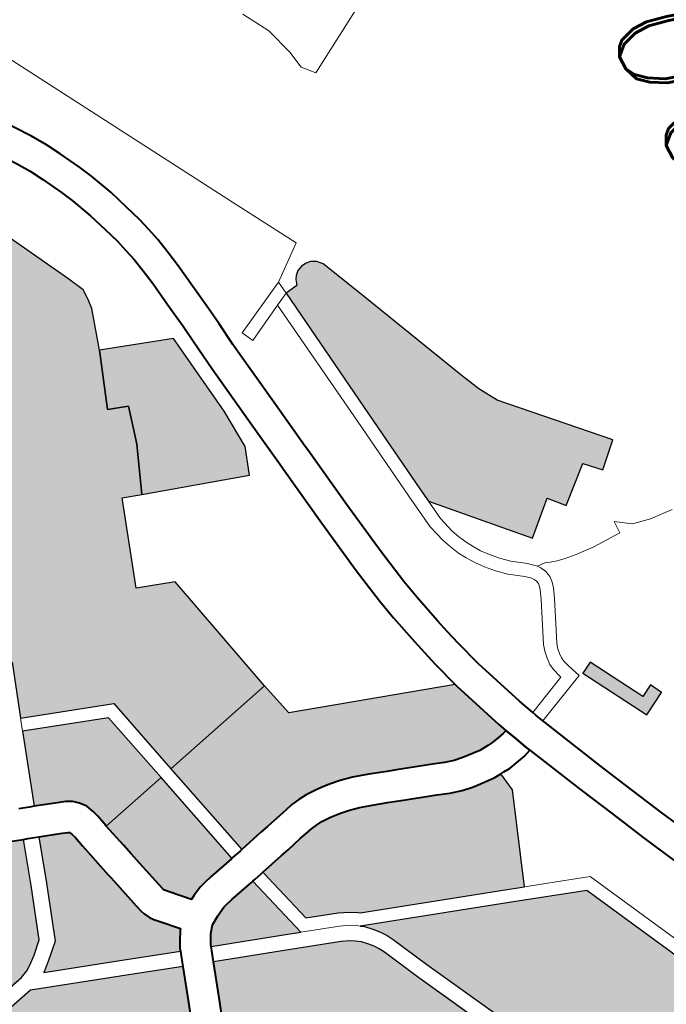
# Model space of a CAD drawing. Header units: metres. Extents: x 148691 to 149199, y 486355 to 486958.
# Tile 65 of 93: x 149142.16 to 149149.46, y 486522.94 to 486534.07. Entities that reach past the tile are written whole.
import ezdxf

# ---------------------------------------------------------------- set-up
doc = ezdxf.new("R2010")
doc.units = ezdxf.units.M
doc.header["$MEASUREMENT"] = 0
for name, color, linetype, lineweight in [('WVB-alg-onderhoek', 7, 'Continuous', 30), ('WVB-pen-brm-dik 018', 6, 'Continuous', 13), ('WVB-pen-dik 035', 1, 'Continuous', 40), ('WVB-raster-20%', 254, 'Continuous', 30), ('WVB-raster-60%', 253, 'Continuous', 30), ('WVB-tekst-dik 035', 1, 'Continuous', 40)]:
    doc.layers.add(name, color=color, linetype=linetype, lineweight=lineweight)
doc.styles.add('1 200   cursief   0.18', font='ITALICS.shx', dxfattribs={"height": 0.36})

# ---------------------------------------------------------------- blocks, each defined once
blk = doc.blocks.new('INZET')
at = {"layer": 'WVB-raster-20%'}
for points in [[(-0.106348, -0.050137), (-0.106384, -0.04984), (-0.106516, -0.0498), (-0.106592, -0.049749), (-0.106678, -0.049663), (-0.106723, -0.049542), (-0.106733, -0.04942), (-0.106723, -0.049314), (-0.106657, -0.049193), (-0.106541, -0.049086), (-0.105578, -0.048667), (-0.102875, -0.047509), (-0.102406, -0.047297), (-0.101984, -0.047052), (-0.099972, -0.045157), (-0.099473, -0.045676), (-0.099809, -0.046005), (-0.099151, -0.046778), (-0.099496, -0.047082), (-0.09885, -0.047797), (-0.100684, -0.049487), (-0.10103, -0.049531), (-0.103066, -0.049764)], [(-0.095619, -0.048216), (-0.095765, -0.047954), (-0.094525, -0.047263), (-0.094674, -0.046992), (-0.09441, -0.046848), (-0.094119, -0.04738)], [(-0.100655, -0.059926), (-0.101862, -0.059507), (-0.104398, -0.058649), (-0.107002, -0.057775), (-0.107231, -0.057703), (-0.107408, -0.05768), (-0.107568, -0.057663), (-0.107719, -0.057669), (-0.107863, -0.05768), (-0.108028, -0.057716), (-0.108208, -0.057774), (-0.110109, -0.058703), (-0.112111, -0.059689), (-0.113215, -0.057781), (-0.112224, -0.057252), (-0.112722, -0.056289), (-0.108913, -0.05433), (-0.108556, -0.054157), (-0.108307, -0.054157), (-0.108091, -0.054179), (-0.107178, -0.05447), (-0.105907, -0.054932), (-0.105752, -0.05448), (-0.105245, -0.054619), (-0.1049, -0.054713), (-0.103848, -0.055146), (-0.103983, -0.055575), (-0.102032, -0.056247), (-0.101746, -0.055401), (-0.098725, -0.05471), (-0.098055, -0.057456), (-0.099961, -0.057913)], [(-0.098749, -0.060586), (-0.100371, -0.060024), (-0.099731, -0.058166), (-0.097984, -0.057747), (-0.097593, -0.059351), (-0.097609, -0.059355), (-0.097878, -0.059416), (-0.098026, -0.059461), (-0.098196, -0.059534), (-0.098336, -0.059648), (-0.098435, -0.059761), (-0.098514, -0.059903), (-0.098593, -0.060131)], [(-0.095873, -0.066523), (-0.095956, -0.066182), (-0.096019, -0.06591), (-0.096046, -0.065799), (-0.096106, -0.065557), (-0.096151, -0.065367), (-0.096218, -0.065094), (-0.096256, -0.064951), (-0.096373, -0.064479), (-0.096401, -0.064364), (-0.096446, -0.064247), (-0.096538, -0.064086), (-0.096646, -0.063958), (-0.096799, -0.063856), (-0.096914, -0.063804), (-0.09711, -0.063739), (-0.097346, -0.063663), (-0.097614, -0.063571), (-0.09771, -0.063538), (-0.097962, -0.063453), (-0.098358, -0.063317), (-0.098429, -0.063292), (-0.098441, -0.063285), (-0.098474, -0.063259), (-0.098497, -0.063233), (-0.098516, -0.063198), (-0.098529, -0.063164), (-0.098565, -0.06301), (-0.098586, -0.062903), (-0.098623, -0.062709), (-0.098634, -0.06261), (-0.098639, -0.062494), (-0.098637, -0.062467), (-0.098624, -0.062388), (-0.098598, -0.062308), (-0.098539, -0.06213), (-0.098501, -0.062018), (-0.09832, -0.061499), (-0.0982, -0.061146), (-0.097199, -0.061479), (-0.096026, -0.061891), (-0.095777, -0.062156), (-0.095616, -0.062345), (-0.09554, -0.062465), (-0.095463, -0.062646), (-0.095068, -0.064302), (-0.09467, -0.066228)]]:
    blk.add_hatch(color=256, dxfattribs=at).paths.add_polyline_path(points)
at = {"layer": 'WVB-raster-20%', "extrusion": (0, 0, -1)}
for points in [[(0.092915, -0.055332), (0.09286, -0.055254), (0.092726, -0.055115), (0.092582, -0.054988), (0.092443, -0.054898), (0.092303, -0.054816), (0.091449, -0.054408), (0.089614, -0.053491), (0.086913, -0.052174), (0.085553, -0.051508), (0.085897, -0.051351), (0.087173, -0.048827), (0.087646, -0.048681), (0.091237, -0.050429), (0.091816, -0.05211)], [(0.090308, -0.060963), (0.087131, -0.060204), (0.08692, -0.059668), (0.087054, -0.059441), (0.087209, -0.059119), (0.087234, -0.05877), (0.087105, -0.058486), (0.087093, -0.058216), (0.086964, -0.057816), (0.087157, -0.057442), (0.088588, -0.056913), (0.088446, -0.056332), (0.086989, -0.055533), (0.08552, -0.0557), (0.0853, -0.055416), (0.084086, -0.054452), (0.085373, -0.051809), (0.086759, -0.052489), (0.089459, -0.053805), (0.091295, -0.054722), (0.092139, -0.055126), (0.092259, -0.055196), (0.09237, -0.055268), (0.092484, -0.055368), (0.092589, -0.055477), (0.092669, -0.055591), (0.092736, -0.055705), (0.09281, -0.055873), (0.093234, -0.057111), (0.093751, -0.05864), (0.092972, -0.058905), (0.092729, -0.058989), (0.092326, -0.059128), (0.092097, -0.059211), (0.09193, -0.059286), (0.0917, -0.059407), (0.091522, -0.059513), (0.091375, -0.05962), (0.091256, -0.059717), (0.091053, -0.059899), (0.090925, -0.060036), (0.090766, -0.060214), (0.090664, -0.060356), (0.090477, -0.060622), (0.090349, -0.060861)], [(0.09433, -0.066144), (0.094152, -0.066101), (0.093064, -0.065832), (0.093202, -0.065268), (0.092741, -0.064511), (0.091934, -0.064312), (0.091922, -0.06431), (0.092163, -0.063363), (0.092359, -0.062497), (0.092005, -0.061368), (0.091, -0.061128), (0.091074, -0.060991), (0.091236, -0.06076), (0.091314, -0.060651), (0.09144, -0.060509), (0.091543, -0.0604), (0.091711, -0.060249), (0.091801, -0.060176), (0.091908, -0.060098), (0.092043, -0.060017), (0.092237, -0.059915), (0.09236, -0.05986), (0.092559, -0.059788), (0.092958, -0.059651), (0.093199, -0.059567), (0.093976, -0.059303), (0.094445, -0.06066), (0.095114, -0.062599), (0.094726, -0.064226), (0.094631, -0.064687), (0.093733, -0.064466), (0.093601, -0.064995), (0.093931, -0.065496), (0.094439, -0.065617)]]:
    blk.add_hatch(color=256, dxfattribs=at).paths.add_polyline_path(points)
at = {"layer": 'WVB-raster-60%', "extrusion": (0, 0, -1)}
for points in [[(0.098055, -0.057456), (0.095695, -0.05689), (0.09584, -0.056326), (0.095882, -0.056134), (0.095977, -0.055775), (0.096018, -0.0556), (0.096064, -0.055415), (0.096091, -0.055226), (0.09611, -0.055027), (0.096107, -0.05476), (0.096094, -0.054628), (0.096074, -0.054447), (0.096036, -0.054199), (0.095974, -0.053916), (0.095858, -0.053556), (0.09576, -0.053265), (0.095728, -0.05317), (0.095658, -0.052961), (0.095392, -0.05218), (0.095295, -0.051922), (0.095238, -0.051711), (0.0952, -0.051507), (0.095188, -0.051369), (0.095175, -0.051226), (0.095167, -0.051091), (0.095178, -0.050882), (0.095187, -0.050771), (0.095215, -0.050634), (0.095257, -0.050447), (0.095288, -0.050357), (0.095479, -0.050436), (0.096689, -0.05087), (0.096743, -0.050886), (0.097932, -0.054512), (0.098725, -0.05471)], [(0.095019, -0.05671), (0.093655, -0.056336), (0.093416, -0.055636), (0.093316, -0.055409), (0.093216, -0.055238), (0.093185, -0.055194), (0.0921, -0.052013), (0.09197, -0.051635), (0.094033, -0.050851), (0.094475, -0.050917), (0.094466, -0.051092), (0.094477, -0.05128), (0.094491, -0.051433), (0.094506, -0.051601), (0.094554, -0.051866), (0.094628, -0.052137), (0.094733, -0.052416), (0.094995, -0.053186), (0.095065, -0.053393), (0.095097, -0.053487), (0.095193, -0.053775), (0.095298, -0.054098), (0.095347, -0.054327), (0.09538, -0.054538), (0.095397, -0.054701), (0.095407, -0.054798), (0.095409, -0.054998), (0.095396, -0.055143), (0.095376, -0.055281), (0.095337, -0.055437), (0.095298, -0.055607), (0.095201, -0.055969), (0.095159, -0.056164)], [(0.094083, -0.058529), (0.093565, -0.056998), (0.093423, -0.056583), (0.094948, -0.057001), (0.09494, -0.057035), (0.0948, -0.057617), (0.094752, -0.057794), (0.094731, -0.057861), (0.094665, -0.057998), (0.094624, -0.058071), (0.094495, -0.058272), (0.094344, -0.058393), (0.094196, -0.058477), (0.094107, -0.058521)], [(0.097593, -0.059351), (0.097019, -0.059209), (0.096771, -0.059147), (0.096674, -0.059122), (0.096397, -0.059053), (0.095858, -0.058915), (0.095739, -0.058884), (0.095731, -0.058882), (0.095696, -0.058863), (0.095678, -0.058849), (0.095612, -0.058789), (0.095227, -0.058425), (0.095285, -0.058323), (0.095384, -0.058119), (0.095424, -0.05799), (0.095478, -0.057791), (0.09562, -0.057198), (0.095624, -0.057181), (0.097984, -0.057747)], [(0.095327, -0.062144), (0.094776, -0.060546), (0.094308, -0.059192), (0.094369, -0.059173), (0.094525, -0.059096), (0.094738, -0.058975), (0.094766, -0.058952), (0.095136, -0.059303), (0.095226, -0.059384), (0.095313, -0.059453), (0.095443, -0.059521), (0.095528, -0.059553), (0.095686, -0.059593), (0.096224, -0.059731), (0.096504, -0.059801), (0.096601, -0.059826), (0.09685, -0.059888), (0.097447, -0.060036), (0.0977, -0.060094), (0.097786, -0.060119), (0.09783, -0.060139), (0.097849, -0.060154), (0.097859, -0.060165), (0.097873, -0.06019), (0.097932, -0.060359), (0.098088, -0.060814), (0.097086, -0.061148), (0.095829, -0.061589), (0.095516, -0.061923)]]:
    blk.add_hatch(color=256, dxfattribs=at).paths.add_polyline_path(points)
at = {"layer": 'WVB-raster-60%'}
blk.add_hatch(color=256, dxfattribs=at).paths.add_polyline_path([(-0.103848, -0.055146), (-0.1049, -0.054713), (-0.105245, -0.054619), (-0.105752, -0.05448), (-0.105907, -0.054932), (-0.107178, -0.05447), (-0.106628, -0.052864), (-0.10464, -0.052617), (-0.103716, -0.052576), (-0.103091, -0.05279)])
at = {"layer": 'WVB-pen-brm-dik 018'}
for p, q in [((-0.097953, -0.044702), (-0.097997, -0.045237)), ((-0.097997, -0.045237), (-0.097953, -0.044702)), ((-0.101984, -0.047052), (-0.099972, -0.045157)), ((-0.099972, -0.045157), (-0.099473, -0.045676)), ((-0.110435, -0.047221), (-0.111596, -0.045197)), ((-0.111596, -0.045197), (-0.110435, -0.047221)), ((-0.097997, -0.045237), (-0.098085, -0.045651)), ((-0.098085, -0.045651), (-0.097997, -0.045237)), ((-0.099473, -0.045676), (-0.099809, -0.046005)), ((-0.098085, -0.045651), (-0.098326, -0.045994)), ((-0.098326, -0.045994), (-0.098085, -0.045651)), ((-0.099809, -0.046005), (-0.099151, -0.046778)), ((-0.098326, -0.045994), (-0.098038, -0.045999)), ((-0.098038, -0.045999), (-0.098326, -0.045994)), ((-0.098038, -0.045999), (-0.098032, -0.046668)), ((-0.098032, -0.046668), (-0.098038, -0.045999)), ((-0.098032, -0.046668), (-0.098066, -0.047097)), ((-0.098066, -0.047097), (-0.098032, -0.046668)), ((-0.099151, -0.046778), (-0.099496, -0.047082)), ((-0.09441, -0.046848), (-0.094674, -0.046992)), ((-0.094119, -0.04738), (-0.09441, -0.046848)), ((-0.102406, -0.047297), (-0.101984, -0.047052)), ((-0.099496, -0.047082), (-0.09885, -0.047797)), ((-0.098066, -0.047097), (-0.0981, -0.047362)), ((-0.0981, -0.047362), (-0.098066, -0.047097)), ((-0.094674, -0.046992), (-0.094525, -0.047263)), ((-0.110703, -0.04745), (-0.110435, -0.047221)), ((-0.110435, -0.047221), (-0.110703, -0.04745)), ((-0.102875, -0.047509), (-0.102406, -0.047297)), ((-0.0981, -0.047362), (-0.098139, -0.047543)), ((-0.098139, -0.047543), (-0.0981, -0.047362)), ((-0.094525, -0.047263), (-0.095765, -0.047954)), ((-0.095619, -0.048216), (-0.094119, -0.04738)), ((-0.111771, -0.047717), (-0.111122, -0.047526)), ((-0.111122, -0.047526), (-0.111771, -0.047717)), ((-0.111122, -0.047526), (-0.110703, -0.04745)), ((-0.110703, -0.04745), (-0.111122, -0.047526)), ((-0.105578, -0.048667), (-0.102875, -0.047509)), ((-0.098139, -0.047543), (-0.09819, -0.047701)), ((-0.09819, -0.047701), (-0.098139, -0.047543)), ((-0.112382, -0.048061), (-0.111771, -0.047717)), ((-0.111771, -0.047717), (-0.112382, -0.048061)), ((-0.09885, -0.047797), (-0.100684, -0.049487)), ((-0.098229, -0.047814), (-0.098238, -0.047997)), ((-0.098238, -0.047997), (-0.098229, -0.047814)), ((-0.09819, -0.047701), (-0.098229, -0.047814)), ((-0.098229, -0.047814), (-0.09819, -0.047701)), ((-0.091999, -0.04811), (-0.091208, -0.047731)), ((-0.098264, -0.048018), (-0.098396, -0.048165)), ((-0.098396, -0.048165), (-0.098264, -0.048018)), ((-0.098238, -0.047997), (-0.098264, -0.048018)), ((-0.098264, -0.048018), (-0.098238, -0.047997)), ((-0.098172, -0.047944), (-0.098238, -0.047997)), ((-0.098238, -0.047997), (-0.098172, -0.047944)), ((-0.098043, -0.047882), (-0.098172, -0.047944)), ((-0.098172, -0.047944), (-0.098043, -0.047882)), ((-0.0979, -0.047857), (-0.098043, -0.047882)), ((-0.098043, -0.047882), (-0.0979, -0.047857)), ((-0.09779, -0.047864), (-0.0979, -0.047857)), ((-0.0979, -0.047857), (-0.09779, -0.047864)), ((-0.097643, -0.047902), (-0.09779, -0.047864)), ((-0.09779, -0.047864), (-0.097643, -0.047902)), ((-0.097415, -0.047994), (-0.097643, -0.047902)), ((-0.097643, -0.047902), (-0.097415, -0.047994)), ((-0.0965, -0.048418), (-0.097415, -0.047994)), ((-0.097415, -0.047994), (-0.0965, -0.048418)), ((-0.095765, -0.047954), (-0.095619, -0.048216)), ((-0.098396, -0.048165), (-0.098625, -0.048476)), ((-0.098625, -0.048476), (-0.098396, -0.048165)), ((-0.098057, -0.048236), (-0.098163, -0.048355)), ((-0.098163, -0.048355), (-0.098057, -0.048236)), ((-0.098011, -0.0482), (-0.098057, -0.048236)), ((-0.098057, -0.048236), (-0.098011, -0.0482)), ((-0.097951, -0.048171), (-0.098011, -0.0482)), ((-0.098011, -0.0482), (-0.097951, -0.048171)), ((-0.097883, -0.048159), (-0.097951, -0.048171)), ((-0.097951, -0.048171), (-0.097883, -0.048159)), ((-0.097837, -0.048162), (-0.097883, -0.048159)), ((-0.097883, -0.048159), (-0.097837, -0.048162)), ((-0.097737, -0.048188), (-0.097837, -0.048162)), ((-0.097837, -0.048162), (-0.097737, -0.048188)), ((-0.097534, -0.04827), (-0.097737, -0.048188)), ((-0.097737, -0.048188), (-0.097534, -0.04827)), ((-0.096611, -0.048698), (-0.097534, -0.04827)), ((-0.097534, -0.04827), (-0.096611, -0.048698)), ((-0.09279, -0.048475), (-0.092148, -0.048179)), ((-0.092148, -0.048179), (-0.091999, -0.04811)), ((-0.098625, -0.048476), (-0.098803, -0.048668)), ((-0.098803, -0.048668), (-0.098625, -0.048476)), ((-0.098163, -0.048355), (-0.098393, -0.048668)), ((-0.098393, -0.048668), (-0.098163, -0.048355)), ((-0.096397, -0.048453), (-0.0965, -0.048418)), ((-0.0965, -0.048418), (-0.096397, -0.048453)), ((-0.096264, -0.048473), (-0.096397, -0.048453)), ((-0.096397, -0.048453), (-0.096264, -0.048473)), ((-0.096151, -0.048481), (-0.096264, -0.048473)), ((-0.096264, -0.048473), (-0.096151, -0.048481)), ((-0.096063, -0.04847), (-0.096151, -0.048481)), ((-0.096151, -0.048481), (-0.096063, -0.04847)), ((-0.095919, -0.048429), (-0.096063, -0.04847)), ((-0.096063, -0.04847), (-0.095919, -0.048429)), ((-0.095613, -0.048319), (-0.095919, -0.048429)), ((-0.095919, -0.048429), (-0.095613, -0.048319)), ((-0.095089, -0.049518), (-0.095613, -0.048319)), ((-0.095613, -0.048319), (-0.095089, -0.049518)), ((-0.093601, -0.048849), (-0.09279, -0.048475)), ((-0.090913, -0.048366), (-0.091701, -0.048744)), ((-0.09148, -0.050214), (-0.087873, -0.048458)), ((-0.087873, -0.048458), (-0.09148, -0.050214)), ((-0.106541, -0.049086), (-0.105578, -0.048667)), ((-0.098803, -0.048668), (-0.098979, -0.048834)), ((-0.098979, -0.048834), (-0.098803, -0.048668)), ((-0.098393, -0.048668), (-0.09859, -0.048879)), ((-0.09859, -0.048879), (-0.098393, -0.048668)), ((-0.096467, -0.048746), (-0.096611, -0.048698)), ((-0.096611, -0.048698), (-0.096467, -0.048746)), ((-0.095827, -0.048715), (-0.096003, -0.048765)), ((-0.096003, -0.048765), (-0.095827, -0.048715)), ((-0.095775, -0.048696), (-0.095827, -0.048715)), ((-0.095827, -0.048715), (-0.095775, -0.048696)), ((-0.095366, -0.049632), (-0.095775, -0.048696)), ((-0.095775, -0.048696), (-0.095366, -0.049632)), ((-0.091237, -0.050429), (-0.087646, -0.048681)), ((-0.098979, -0.048834), (-0.099147, -0.048968)), ((-0.099147, -0.048968), (-0.098979, -0.048834)), ((-0.09859, -0.048879), (-0.098782, -0.049061)), ((-0.098782, -0.049061), (-0.09859, -0.048879)), ((-0.096297, -0.048771), (-0.096467, -0.048746)), ((-0.096467, -0.048746), (-0.096297, -0.048771)), ((-0.096144, -0.048782), (-0.096297, -0.048771)), ((-0.096297, -0.048771), (-0.096144, -0.048782)), ((-0.096003, -0.048765), (-0.096144, -0.048782)), ((-0.096144, -0.048782), (-0.096003, -0.048765)), ((-0.095022, -0.04949), (-0.093601, -0.048849)), ((-0.091855, -0.048815), (-0.092496, -0.04911)), ((-0.091701, -0.048744), (-0.091855, -0.048815)), ((-0.106657, -0.049193), (-0.106541, -0.049086)), ((-0.099467, -0.049166), (-0.099668, -0.049258)), ((-0.099668, -0.049258), (-0.099467, -0.049166)), ((-0.099312, -0.049076), (-0.099467, -0.049166)), ((-0.099467, -0.049166), (-0.099312, -0.049076)), ((-0.099147, -0.048968), (-0.099312, -0.049076)), ((-0.099312, -0.049076), (-0.099147, -0.048968)), ((-0.098782, -0.049061), (-0.098971, -0.049211)), ((-0.098971, -0.049211), (-0.098782, -0.049061)), ((-0.092496, -0.04911), (-0.09331, -0.049486)), ((-0.106733, -0.04942), (-0.106723, -0.049314)), ((-0.106723, -0.049314), (-0.106657, -0.049193)), ((-0.09984, -0.049326), (-0.100216, -0.049427)), ((-0.100216, -0.049427), (-0.09984, -0.049326)), ((-0.099668, -0.049258), (-0.09984, -0.049326)), ((-0.09984, -0.049326), (-0.099668, -0.049258)), ((-0.099154, -0.049332), (-0.09933, -0.049433)), ((-0.09933, -0.049433), (-0.099154, -0.049332)), ((-0.098971, -0.049211), (-0.099154, -0.049332)), ((-0.099154, -0.049332), (-0.098971, -0.049211)), ((-0.10725, -0.049408), (-0.108622, -0.050184)), ((-0.108622, -0.050184), (-0.10725, -0.049408)), ((-0.106645, -0.050175), (-0.10725, -0.049408)), ((-0.10725, -0.049408), (-0.106645, -0.050175)), ((-0.106723, -0.049542), (-0.106733, -0.04942)), ((-0.106678, -0.049663), (-0.106723, -0.049542)), ((-0.10103, -0.049531), (-0.103066, -0.049764)), ((-0.100684, -0.049487), (-0.10103, -0.049531)), ((-0.100216, -0.049427), (-0.100684, -0.049487)), ((-0.100684, -0.049487), (-0.100216, -0.049427)), ((-0.099745, -0.049611), (-0.100158, -0.049722)), ((-0.100158, -0.049722), (-0.099745, -0.049611)), ((-0.09955, -0.049533), (-0.099745, -0.049611)), ((-0.099745, -0.049611), (-0.09955, -0.049533)), ((-0.09933, -0.049433), (-0.09955, -0.049533)), ((-0.09955, -0.049533), (-0.09933, -0.049433)), ((-0.095366, -0.049632), (-0.095278, -0.049596)), ((-0.095278, -0.049596), (-0.095089, -0.049518)), ((-0.095089, -0.049518), (-0.095022, -0.04949)), ((-0.09331, -0.049486), (-0.09464, -0.050086)), ((-0.106592, -0.049749), (-0.106678, -0.049663)), ((-0.106516, -0.0498), (-0.106592, -0.049749)), ((-0.106384, -0.04984), (-0.106516, -0.0498)), ((-0.103066, -0.049764), (-0.106348, -0.050137)), ((-0.100994, -0.049829), (-0.103032, -0.050062)), ((-0.103032, -0.050062), (-0.100994, -0.049829)), ((-0.100158, -0.049722), (-0.100994, -0.049829)), ((-0.100994, -0.049829), (-0.100158, -0.049722)), ((-0.096908, -0.050205), (-0.095731, -0.049782)), ((-0.095731, -0.049782), (-0.095366, -0.049632)), ((-0.106348, -0.050137), (-0.106384, -0.04984)), ((-0.108622, -0.050184), (-0.115369, -0.053998)), ((-0.115369, -0.053998), (-0.108622, -0.050184)), ((-0.106348, -0.050137), (-0.106645, -0.050175)), ((-0.106645, -0.050175), (-0.106348, -0.050137)), ((-0.10602, -0.051436), (-0.106645, -0.050175)), ((-0.106645, -0.050175), (-0.10602, -0.051436)), ((-0.106196, -0.050435), (-0.106348, -0.050137)), ((-0.106348, -0.050137), (-0.106196, -0.050435)), ((-0.103032, -0.050062), (-0.106196, -0.050435)), ((-0.106196, -0.050435), (-0.103032, -0.050062)), ((-0.097538, -0.050394), (-0.096908, -0.050205)), ((-0.09464, -0.050086), (-0.094582, -0.050256)), ((-0.094582, -0.050256), (-0.09453, -0.050488)), ((-0.09197, -0.051635), (-0.09148, -0.050214)), ((-0.09148, -0.050214), (-0.09197, -0.051635)), ((-0.106196, -0.050435), (-0.105752, -0.051303)), ((-0.105752, -0.051303), (-0.106196, -0.050435)), ((-0.0982, -0.05057), (-0.097888, -0.050487)), ((-0.097888, -0.050487), (-0.097538, -0.050394)), ((-0.09453, -0.050488), (-0.094492, -0.050674)), ((-0.091816, -0.05211), (-0.091237, -0.050429)), ((-0.09888, -0.050731), (-0.0982, -0.05057)), ((-0.094492, -0.050674), (-0.09448, -0.050836)), ((-0.100173, -0.05097), (-0.099343, -0.050829)), ((-0.099343, -0.050829), (-0.09888, -0.050731)), ((-0.097932, -0.054512), (-0.096743, -0.050886)), ((-0.096743, -0.050886), (-0.097347, -0.051068)), ((-0.09448, -0.050836), (-0.094475, -0.050917)), ((-0.094475, -0.050917), (-0.094033, -0.050851)), ((-0.094033, -0.050851), (-0.09197, -0.051635)), ((-0.102962, -0.051356), (-0.101472, -0.051156)), ((-0.101472, -0.051156), (-0.100173, -0.05097)), ((-0.097708, -0.051163), (-0.098029, -0.051249)), ((-0.097347, -0.051068), (-0.097708, -0.051163)), ((-0.105752, -0.051303), (-0.10602, -0.051436)), ((-0.10602, -0.051436), (-0.105752, -0.051303)), ((-0.104233, -0.051522), (-0.103078, -0.051372)), ((-0.103078, -0.051372), (-0.102962, -0.051356)), ((-0.098029, -0.051249), (-0.098727, -0.051414)), ((-0.105699, -0.051721), (-0.104233, -0.051522)), ((-0.099212, -0.051516), (-0.100064, -0.051662)), ((-0.098727, -0.051414), (-0.099212, -0.051516)), ((-0.106859, -0.05185), (-0.106437, -0.051799)), ((-0.106437, -0.051799), (-0.105882, -0.051741)), ((-0.105882, -0.051741), (-0.105699, -0.051721)), ((-0.100064, -0.051662), (-0.101376, -0.05185)), ((-0.09197, -0.051635), (-0.0921, -0.052013)), ((-0.108423, -0.052068), (-0.108032, -0.052004)), ((-0.108032, -0.052004), (-0.107462, -0.051931)), ((-0.107462, -0.051931), (-0.106859, -0.05185)), ((-0.102869, -0.05205), (-0.102987, -0.052066)), ((-0.101376, -0.05185), (-0.102869, -0.05205)), ((-0.0921, -0.052013), (-0.093185, -0.055194)), ((-0.109367, -0.052291), (-0.109065, -0.052208)), ((-0.109065, -0.052208), (-0.108769, -0.052136)), ((-0.108769, -0.052136), (-0.108423, -0.052068)), ((-0.104141, -0.052216), (-0.105615, -0.052416)), ((-0.102987, -0.052066), (-0.104141, -0.052216)), ((-0.092915, -0.055332), (-0.091816, -0.05211)), ((-0.110203, -0.052575), (-0.109751, -0.052421)), ((-0.109751, -0.052421), (-0.109367, -0.052291)), ((-0.106359, -0.052495), (-0.10677, -0.052544)), ((-0.105615, -0.052416), (-0.106359, -0.052495)), ((-0.110739, -0.052793), (-0.110203, -0.052575)), ((-0.107931, -0.052696), (-0.108299, -0.052757)), ((-0.107371, -0.052625), (-0.107931, -0.052696)), ((-0.10677, -0.052544), (-0.107371, -0.052625)), ((-0.106628, -0.052864), (-0.10464, -0.052617)), ((-0.10464, -0.052617), (-0.103716, -0.052576)), ((-0.103716, -0.052576), (-0.103091, -0.05279)), ((-0.111511, -0.053181), (-0.111041, -0.052939)), ((-0.111041, -0.052939), (-0.110739, -0.052793)), ((-0.10889, -0.052886), (-0.109162, -0.05296)), ((-0.108618, -0.05282), (-0.10889, -0.052886)), ((-0.108299, -0.052757), (-0.108618, -0.05282)), ((-0.107178, -0.05447), (-0.106628, -0.052864)), ((-0.103091, -0.05279), (-0.103848, -0.055146)), ((-0.109526, -0.053084), (-0.109958, -0.053231)), ((-0.109162, -0.05296), (-0.109526, -0.053084)), ((-0.11217, -0.053571), (-0.111836, -0.053363)), ((-0.111836, -0.053363), (-0.111511, -0.053181)), ((-0.109958, -0.053231), (-0.110454, -0.053433)), ((-0.112518, -0.053818), (-0.11217, -0.053571)), ((-0.110728, -0.053566), (-0.11118, -0.053798)), ((-0.110454, -0.053433), (-0.110728, -0.053566)), ((-0.089614, -0.053491), (-0.091449, -0.054408)), ((-0.11118, -0.053798), (-0.11148, -0.053966)), ((-0.091295, -0.054722), (-0.089459, -0.053805)), ((-0.11148, -0.053966), (-0.111782, -0.054154)), ((-0.108913, -0.05433), (-0.108556, -0.054157)), ((-0.108556, -0.054157), (-0.108307, -0.054157)), ((-0.108307, -0.054157), (-0.108091, -0.054179)), ((-0.108091, -0.054179), (-0.107178, -0.05447)), ((-0.112722, -0.056289), (-0.108913, -0.05433)), ((-0.091449, -0.054408), (-0.092303, -0.054816)), ((-0.101746, -0.055401), (-0.098725, -0.05471)), ((-0.098725, -0.05471), (-0.097932, -0.054512)), ((-0.092139, -0.055126), (-0.091295, -0.054722)), ((-0.092443, -0.054898), (-0.092582, -0.054988)), ((-0.092303, -0.054816), (-0.092443, -0.054898)), ((-0.103848, -0.055146), (-0.103983, -0.055575)), ((-0.092726, -0.055115), (-0.09286, -0.055254)), ((-0.092582, -0.054988), (-0.092726, -0.055115)), ((-0.092259, -0.055196), (-0.092139, -0.055126)), ((-0.093216, -0.055238), (-0.093316, -0.055409)), ((-0.093185, -0.055194), (-0.093216, -0.055238)), ((-0.092964, -0.055401), (-0.092915, -0.055332)), ((-0.092915, -0.055332), (-0.092964, -0.055401)), ((-0.09286, -0.055254), (-0.092915, -0.055332)), ((-0.092589, -0.055477), (-0.092484, -0.055368)), ((-0.092484, -0.055368), (-0.09237, -0.055268)), ((-0.09237, -0.055268), (-0.092259, -0.055196)), ((-0.103983, -0.055575), (-0.102032, -0.056247)), ((-0.102032, -0.056247), (-0.101746, -0.055401)), ((-0.093316, -0.055409), (-0.093416, -0.055636)), ((-0.093136, -0.055746), (-0.093048, -0.055546)), ((-0.093048, -0.055546), (-0.093136, -0.055746)), ((-0.093048, -0.055546), (-0.092964, -0.055401)), ((-0.092964, -0.055401), (-0.093048, -0.055546)), ((-0.092736, -0.055705), (-0.092669, -0.055591)), ((-0.092669, -0.055591), (-0.092589, -0.055477)), ((-0.093416, -0.055636), (-0.093655, -0.056336)), ((-0.093423, -0.056583), (-0.093136, -0.055746)), ((-0.093136, -0.055746), (-0.093423, -0.056583)), ((-0.09281, -0.055873), (-0.092736, -0.055705)), ((-0.093234, -0.057111), (-0.09281, -0.055873)), ((-0.093655, -0.056336), (-0.095019, -0.05671)), ((-0.095019, -0.05671), (-0.095003, -0.056771)), ((-0.094948, -0.057001), (-0.093423, -0.056583)), ((-0.093423, -0.056583), (-0.093565, -0.056998)), ((-0.095695, -0.05689), (-0.098055, -0.057456)), ((-0.095682, -0.05694), (-0.095695, -0.05689)), ((-0.095644, -0.057101), (-0.095682, -0.05694)), ((-0.095003, -0.056771), (-0.094963, -0.056938)), ((-0.094963, -0.056938), (-0.094948, -0.057001)), ((-0.095624, -0.057181), (-0.095644, -0.057101)), ((-0.093565, -0.056998), (-0.094083, -0.058529)), ((-0.093751, -0.05864), (-0.093234, -0.057111)), ((-0.097984, -0.057747), (-0.095624, -0.057181)), ((-0.098055, -0.057456), (-0.099961, -0.057913)), ((-0.099731, -0.058166), (-0.097984, -0.057747)), ((-0.099961, -0.057913), (-0.100655, -0.059926)), ((-0.100371, -0.060024), (-0.099731, -0.058166)), ((-0.094083, -0.058529), (-0.093992, -0.058557)), ((-0.093992, -0.058557), (-0.093841, -0.058609)), ((-0.093841, -0.058609), (-0.093751, -0.05864)), ((-0.094308, -0.059192), (-0.094776, -0.060546)), ((-0.094445, -0.06066), (-0.093976, -0.059303)), ((-0.094211, -0.059222), (-0.094308, -0.059192)), ((-0.094068, -0.059272), (-0.094211, -0.059222)), ((-0.093976, -0.059303), (-0.094068, -0.059272)), ((-0.100655, -0.059926), (-0.101862, -0.059507)), ((-0.100655, -0.059926), (-0.100371, -0.060024)), ((-0.100371, -0.060024), (-0.100655, -0.059926)), ((-0.098749, -0.060586), (-0.100371, -0.060024)), ((-0.098831, -0.060827), (-0.098783, -0.060685)), ((-0.098783, -0.060685), (-0.098749, -0.060586)), ((-0.094776, -0.060546), (-0.095327, -0.062144)), ((-0.095114, -0.062599), (-0.094445, -0.06066)), ((-0.098862, -0.060918), (-0.098831, -0.060827)), ((-0.098121, -0.060911), (-0.098169, -0.061052)), ((-0.098088, -0.060814), (-0.098121, -0.060911)), ((-0.097086, -0.061148), (-0.098088, -0.060814)), ((-0.098169, -0.061052), (-0.0982, -0.061146)), ((-0.0982, -0.061146), (-0.097199, -0.061479)), ((-0.095829, -0.061589), (-0.097086, -0.061148)), ((-0.097199, -0.061479), (-0.096026, -0.061891)), ((-0.095516, -0.061923), (-0.095829, -0.061589)), ((-0.096026, -0.061891), (-0.095777, -0.062156)), ((-0.095327, -0.062144), (-0.095516, -0.061923)), ((-0.095777, -0.062156), (-0.095616, -0.062345)), ((-0.095616, -0.062345), (-0.09554, -0.062465)), ((-0.09554, -0.062465), (-0.095463, -0.062646)), ((-0.095463, -0.062646), (-0.095068, -0.064302)), ((-0.094726, -0.064226), (-0.095114, -0.062599))]:
    blk.add_line(p, q, dxfattribs=at)
at = {"layer": 'WVB-pen-dik 035', "flags": 128}
for points in [[(-0.090378, -0.047357), (-0.091208, -0.047731), (-0.091999, -0.04811), (-0.092148, -0.048179)], [(-0.091855, -0.048815), (-0.091701, -0.048744), (-0.090913, -0.048366), (-0.090079, -0.04799)], [(-0.092148, -0.048179), (-0.09279, -0.048475), (-0.093601, -0.048849), (-0.095022, -0.04949), (-0.095089, -0.049518)], [(-0.09464, -0.050086), (-0.09331, -0.049486), (-0.092496, -0.04911), (-0.091855, -0.048815)], [(-0.095089, -0.049518), (-0.095278, -0.049596), (-0.095366, -0.049632)], [(-0.095366, -0.049632), (-0.095731, -0.049782), (-0.096908, -0.050205), (-0.097538, -0.050394), (-0.097888, -0.050487), (-0.0982, -0.05057), (-0.09888, -0.050731), (-0.099343, -0.050829), (-0.100173, -0.05097), (-0.101472, -0.051156), (-0.102962, -0.051356)], [(-0.09464, -0.050086), (-0.094745, -0.050133), (-0.095011, -0.050243), (-0.095288, -0.050357)], [(-0.095288, -0.050357), (-0.095011, -0.050243), (-0.094745, -0.050133), (-0.09464, -0.050086)], [(-0.094475, -0.050917), (-0.09448, -0.050836), (-0.094492, -0.050674), (-0.09453, -0.050488), (-0.094582, -0.050256), (-0.09464, -0.050086)], [(-0.096743, -0.050886), (-0.096689, -0.05087), (-0.095479, -0.050436), (-0.095288, -0.050357)], [(-0.095288, -0.050357), (-0.095257, -0.050447), (-0.095215, -0.050634), (-0.095187, -0.050771), (-0.095178, -0.050882), (-0.095167, -0.051091), (-0.095175, -0.051226), (-0.095188, -0.051369), (-0.0952, -0.051507), (-0.095238, -0.051711), (-0.095295, -0.051922), (-0.095392, -0.05218), (-0.095658, -0.052961), (-0.095728, -0.05317), (-0.09576, -0.053265), (-0.095858, -0.053556), (-0.095974, -0.053916), (-0.096036, -0.054199), (-0.096074, -0.054447), (-0.096094, -0.054628), (-0.096107, -0.05476), (-0.09611, -0.055027), (-0.096091, -0.055226), (-0.096064, -0.055415), (-0.096018, -0.0556), (-0.095977, -0.055775), (-0.095882, -0.056134), (-0.09584, -0.056326), (-0.095695, -0.05689)], [(-0.102869, -0.05205), (-0.101376, -0.05185), (-0.100064, -0.051662), (-0.099212, -0.051516), (-0.098727, -0.051414), (-0.098029, -0.051249), (-0.097708, -0.051163), (-0.097347, -0.051068), (-0.096743, -0.050886)], [(-0.095019, -0.05671), (-0.095159, -0.056164), (-0.095201, -0.055969), (-0.095298, -0.055607), (-0.095337, -0.055437), (-0.095376, -0.055281), (-0.095396, -0.055143), (-0.095409, -0.054998), (-0.095407, -0.054798), (-0.095397, -0.054701), (-0.09538, -0.054538), (-0.095347, -0.054327), (-0.095298, -0.054098), (-0.095193, -0.053775), (-0.095097, -0.053487), (-0.095065, -0.053393), (-0.094995, -0.053186), (-0.094733, -0.052416), (-0.094628, -0.052137), (-0.094554, -0.051866), (-0.094506, -0.051601), (-0.094491, -0.051433), (-0.094477, -0.05128), (-0.094466, -0.051092), (-0.094475, -0.050917)], [(-0.102962, -0.051356), (-0.103078, -0.051372), (-0.104233, -0.051522), (-0.105699, -0.051721), (-0.105882, -0.051741)], [(-0.105882, -0.051741), (-0.106437, -0.051799), (-0.106859, -0.05185), (-0.107462, -0.051931), (-0.108032, -0.052004), (-0.108423, -0.052068), (-0.108769, -0.052136), (-0.109065, -0.052208), (-0.109367, -0.052291), (-0.109751, -0.052421), (-0.110203, -0.052575), (-0.110739, -0.052793), (-0.111041, -0.052939), (-0.111511, -0.053181), (-0.111836, -0.053363), (-0.11217, -0.053571), (-0.112518, -0.053818), (-0.113246, -0.054365), (-0.114362, -0.055271), (-0.114558, -0.055433)], [(-0.114208, -0.056052), (-0.114196, -0.056041), (-0.113918, -0.055812), (-0.112815, -0.054917), (-0.112105, -0.054383), (-0.111782, -0.054154), (-0.11148, -0.053966), (-0.11118, -0.053798), (-0.110728, -0.053566), (-0.110454, -0.053433), (-0.109958, -0.053231), (-0.109526, -0.053084), (-0.109162, -0.05296), (-0.10889, -0.052886), (-0.108618, -0.05282), (-0.108299, -0.052757), (-0.107931, -0.052696), (-0.107371, -0.052625), (-0.10677, -0.052544), (-0.106359, -0.052495), (-0.105615, -0.052416), (-0.104141, -0.052216), (-0.102987, -0.052066), (-0.102869, -0.05205)], [(-0.094948, -0.057001), (-0.094963, -0.056938), (-0.095003, -0.056771), (-0.095019, -0.05671)], [(-0.095695, -0.05689), (-0.095682, -0.05694), (-0.095644, -0.057101), (-0.095624, -0.057181)], [(-0.094495, -0.058272), (-0.094624, -0.058071), (-0.094665, -0.057998), (-0.094731, -0.057861), (-0.094752, -0.057794), (-0.0948, -0.057617), (-0.09494, -0.057035), (-0.094948, -0.057001)], [(-0.095624, -0.057181), (-0.09562, -0.057198), (-0.095478, -0.057791), (-0.095424, -0.05799), (-0.095384, -0.058119), (-0.095285, -0.058323), (-0.095227, -0.058425)], [(-0.094083, -0.058529), (-0.094107, -0.058521), (-0.094196, -0.058477), (-0.094344, -0.058393), (-0.094495, -0.058272)], [(-0.095227, -0.058425), (-0.095612, -0.058789)], [(-0.093751, -0.05864), (-0.093841, -0.058609), (-0.093992, -0.058557), (-0.094083, -0.058529)], [(-0.090308, -0.060963), (-0.090349, -0.060861), (-0.090477, -0.060622), (-0.090664, -0.060356), (-0.090766, -0.060214), (-0.090925, -0.060036), (-0.091053, -0.059899), (-0.091256, -0.059717), (-0.091375, -0.05962), (-0.091522, -0.059513), (-0.0917, -0.059407), (-0.09193, -0.059286), (-0.092097, -0.059211), (-0.092326, -0.059128), (-0.092729, -0.058989), (-0.092972, -0.058905), (-0.093751, -0.05864)], [(-0.095858, -0.058915), (-0.096397, -0.059053)], [(-0.095739, -0.058884), (-0.095858, -0.058915)], [(-0.095731, -0.058882), (-0.095739, -0.058884)], [(-0.095696, -0.058863), (-0.095731, -0.058882)], [(-0.095678, -0.058849), (-0.095696, -0.058863)], [(-0.095612, -0.058789), (-0.095678, -0.058849)], [(-0.095136, -0.059303), (-0.094766, -0.058952)], [(-0.094766, -0.058952), (-0.094738, -0.058975), (-0.094525, -0.059096), (-0.094369, -0.059173), (-0.094308, -0.059192)], [(-0.096771, -0.059147), (-0.097019, -0.059209)], [(-0.096674, -0.059122), (-0.096771, -0.059147)], [(-0.096397, -0.059053), (-0.096674, -0.059122)], [(-0.097609, -0.059355), (-0.097878, -0.059416)], [(-0.097593, -0.059351), (-0.097609, -0.059355)], [(-0.097019, -0.059209), (-0.097593, -0.059351)], [(-0.095313, -0.059453), (-0.095226, -0.059384)], [(-0.095226, -0.059384), (-0.095136, -0.059303)], [(-0.094308, -0.059192), (-0.094211, -0.059222), (-0.094068, -0.059272), (-0.093976, -0.059303)], [(-0.093976, -0.059303), (-0.093199, -0.059567), (-0.092958, -0.059651), (-0.092559, -0.059788), (-0.09236, -0.05986), (-0.092237, -0.059915), (-0.092043, -0.060017), (-0.091908, -0.060098), (-0.091801, -0.060176), (-0.091711, -0.060249), (-0.091543, -0.0604), (-0.09144, -0.060509), (-0.091314, -0.060651), (-0.091236, -0.06076), (-0.091074, -0.060991), (-0.091, -0.061128)], [(-0.098196, -0.059534), (-0.098336, -0.059648)], [(-0.098026, -0.059461), (-0.098196, -0.059534)], [(-0.097878, -0.059416), (-0.098026, -0.059461)], [(-0.096224, -0.059731), (-0.095686, -0.059593)], [(-0.095686, -0.059593), (-0.095528, -0.059553)], [(-0.095528, -0.059553), (-0.095443, -0.059521)], [(-0.095443, -0.059521), (-0.095313, -0.059453)], [(-0.098435, -0.059761), (-0.098514, -0.059903)], [(-0.098336, -0.059648), (-0.098435, -0.059761)], [(-0.09685, -0.059888), (-0.096601, -0.059826)], [(-0.096601, -0.059826), (-0.096504, -0.059801)], [(-0.096504, -0.059801), (-0.096224, -0.059731)], [(-0.098514, -0.059903), (-0.098593, -0.060131)], [(-0.0977, -0.060094), (-0.097447, -0.060036)], [(-0.097447, -0.060036), (-0.09685, -0.059888)], [(-0.098593, -0.060131), (-0.098749, -0.060586)], [(-0.097932, -0.060359), (-0.097873, -0.06019)], [(-0.097873, -0.06019), (-0.097859, -0.060165)], [(-0.097859, -0.060165), (-0.097849, -0.060154)], [(-0.097849, -0.060154), (-0.09783, -0.060139)], [(-0.09783, -0.060139), (-0.097786, -0.060119)], [(-0.097786, -0.060119), (-0.0977, -0.060094)], [(-0.098088, -0.060814), (-0.097932, -0.060359)], [(-0.098783, -0.060685), (-0.098831, -0.060827)], [(-0.098749, -0.060586), (-0.098783, -0.060685)], [(-0.098831, -0.060827), (-0.098862, -0.060918)], [(-0.098169, -0.061052), (-0.098121, -0.060911)], [(-0.098121, -0.060911), (-0.098088, -0.060814)], [(-0.09832, -0.061499), (-0.0982, -0.061146)], [(-0.0982, -0.061146), (-0.098169, -0.061052)]]:
    blk.add_lwpolyline(points, dxfattribs=at)
at = {"layer": 'WVB-raster-20%', "flags": 128}
for points in [[(-0.100684, -0.049487), (-0.09885, -0.047797), (-0.099496, -0.047082), (-0.099151, -0.046778), (-0.099809, -0.046005), (-0.099473, -0.045676), (-0.099972, -0.045157), (-0.101984, -0.047052), (-0.102406, -0.047297), (-0.102875, -0.047509), (-0.105578, -0.048667), (-0.106541, -0.049086), (-0.106657, -0.049193), (-0.106723, -0.049314), (-0.106733, -0.04942), (-0.106723, -0.049542), (-0.106678, -0.049663), (-0.106592, -0.049749), (-0.106516, -0.0498), (-0.106384, -0.04984), (-0.106348, -0.050137), (-0.103066, -0.049764), (-0.10103, -0.049531)], [(-0.095619, -0.048216), (-0.094119, -0.04738), (-0.09441, -0.046848), (-0.094674, -0.046992), (-0.094525, -0.047263), (-0.095765, -0.047954)], [(-0.085553, -0.051508), (-0.085897, -0.051351), (-0.087173, -0.048827), (-0.087646, -0.048681), (-0.091237, -0.050429), (-0.091816, -0.05211), (-0.092915, -0.055332), (-0.09286, -0.055254), (-0.092726, -0.055115), (-0.092582, -0.054988), (-0.092443, -0.054898), (-0.092303, -0.054816), (-0.091449, -0.054408), (-0.089614, -0.053491), (-0.086913, -0.052174)], [(-0.097593, -0.059351), (-0.097984, -0.057747), (-0.099731, -0.058166), (-0.100371, -0.060024), (-0.098749, -0.060586), (-0.098593, -0.060131), (-0.098514, -0.059903), (-0.098435, -0.059761), (-0.098336, -0.059648), (-0.098196, -0.059534), (-0.098026, -0.059461), (-0.097878, -0.059416), (-0.097609, -0.059355)]]:
    blk.add_lwpolyline(points, close=True, dxfattribs=at)
for points in [[(-0.089459, -0.053805), (-0.091295, -0.054722), (-0.092139, -0.055126), (-0.092259, -0.055196), (-0.09237, -0.055268), (-0.092484, -0.055368), (-0.092589, -0.055477), (-0.092669, -0.055591), (-0.092736, -0.055705), (-0.09281, -0.055873), (-0.093234, -0.057111), (-0.093751, -0.05864), (-0.092972, -0.058905), (-0.092729, -0.058989)], [(-0.101862, -0.059507), (-0.100655, -0.059926), (-0.099961, -0.057913), (-0.098055, -0.057456), (-0.098725, -0.05471), (-0.101746, -0.055401), (-0.102032, -0.056247), (-0.103983, -0.055575), (-0.103848, -0.055146), (-0.1049, -0.054713), (-0.105245, -0.054619), (-0.105752, -0.05448), (-0.105907, -0.054932), (-0.107178, -0.05447), (-0.108091, -0.054179), (-0.108307, -0.054157), (-0.108556, -0.054157), (-0.108913, -0.05433), (-0.112722, -0.056289)], [(-0.092958, -0.059651), (-0.093199, -0.059567), (-0.093976, -0.059303), (-0.094445, -0.06066), (-0.095114, -0.062599), (-0.094726, -0.064226)], [(-0.095068, -0.064302), (-0.095463, -0.062646), (-0.09554, -0.062465), (-0.095616, -0.062345), (-0.095777, -0.062156), (-0.096026, -0.061891), (-0.097199, -0.061479), (-0.0982, -0.061146), (-0.09832, -0.061499)]]:
    blk.add_lwpolyline(points, dxfattribs=at)
at = {"layer": 'WVB-raster-60%', "flags": 128}
for points in [[(-0.095695, -0.05689), (-0.09584, -0.056326), (-0.095882, -0.056134), (-0.095977, -0.055775), (-0.096018, -0.0556), (-0.096064, -0.055415), (-0.096091, -0.055226), (-0.09611, -0.055027), (-0.096107, -0.05476), (-0.096094, -0.054628), (-0.096074, -0.054447), (-0.096036, -0.054199), (-0.095974, -0.053916), (-0.095858, -0.053556), (-0.09576, -0.053265), (-0.095728, -0.05317), (-0.095658, -0.052961), (-0.095392, -0.05218), (-0.095295, -0.051922), (-0.095238, -0.051711), (-0.0952, -0.051507), (-0.095188, -0.051369), (-0.095175, -0.051226), (-0.095167, -0.051091), (-0.095178, -0.050882), (-0.095187, -0.050771), (-0.095215, -0.050634), (-0.095257, -0.050447), (-0.095288, -0.050357), (-0.095479, -0.050436), (-0.096689, -0.05087), (-0.096743, -0.050886), (-0.097932, -0.054512), (-0.098725, -0.05471), (-0.098055, -0.057456)], [(-0.093185, -0.055194), (-0.0921, -0.052013), (-0.09197, -0.051635), (-0.094033, -0.050851), (-0.094475, -0.050917), (-0.094466, -0.051092), (-0.094477, -0.05128), (-0.094491, -0.051433), (-0.094506, -0.051601), (-0.094554, -0.051866), (-0.094628, -0.052137), (-0.094733, -0.052416), (-0.094995, -0.053186), (-0.095065, -0.053393), (-0.095097, -0.053487), (-0.095193, -0.053775), (-0.095298, -0.054098), (-0.095347, -0.054327), (-0.09538, -0.054538), (-0.095397, -0.054701), (-0.095407, -0.054798), (-0.095409, -0.054998), (-0.095396, -0.055143), (-0.095376, -0.055281), (-0.095337, -0.055437), (-0.095298, -0.055607), (-0.095201, -0.055969), (-0.095159, -0.056164), (-0.095019, -0.05671), (-0.093655, -0.056336), (-0.093416, -0.055636), (-0.093316, -0.055409), (-0.093216, -0.055238)], [(-0.103848, -0.055146), (-0.103091, -0.05279), (-0.103716, -0.052576), (-0.10464, -0.052617), (-0.106628, -0.052864), (-0.107178, -0.05447), (-0.105907, -0.054932), (-0.105752, -0.05448), (-0.105245, -0.054619), (-0.1049, -0.054713)], [(-0.094083, -0.058529), (-0.093565, -0.056998), (-0.093423, -0.056583), (-0.094948, -0.057001), (-0.09494, -0.057035), (-0.0948, -0.057617), (-0.094752, -0.057794), (-0.094731, -0.057861), (-0.094665, -0.057998), (-0.094624, -0.058071), (-0.094495, -0.058272), (-0.094344, -0.058393), (-0.094196, -0.058477), (-0.094107, -0.058521)], [(-0.095227, -0.058425), (-0.095285, -0.058323), (-0.095384, -0.058119), (-0.095424, -0.05799), (-0.095478, -0.057791), (-0.09562, -0.057198), (-0.095624, -0.057181), (-0.097984, -0.057747), (-0.097593, -0.059351), (-0.097019, -0.059209), (-0.096771, -0.059147), (-0.096674, -0.059122), (-0.096397, -0.059053), (-0.095858, -0.058915), (-0.095739, -0.058884), (-0.095731, -0.058882), (-0.095696, -0.058863), (-0.095678, -0.058849), (-0.095612, -0.058789)], [(-0.095327, -0.062144), (-0.094776, -0.060546), (-0.094308, -0.059192), (-0.094369, -0.059173), (-0.094525, -0.059096), (-0.094738, -0.058975), (-0.094766, -0.058952), (-0.095136, -0.059303), (-0.095226, -0.059384), (-0.095313, -0.059453), (-0.095443, -0.059521), (-0.095528, -0.059553), (-0.095686, -0.059593), (-0.096224, -0.059731), (-0.096504, -0.059801), (-0.096601, -0.059826), (-0.09685, -0.059888), (-0.097447, -0.060036), (-0.0977, -0.060094), (-0.097786, -0.060119), (-0.09783, -0.060139), (-0.097849, -0.060154), (-0.097859, -0.060165), (-0.097873, -0.06019), (-0.097932, -0.060359), (-0.098088, -0.060814), (-0.097086, -0.061148), (-0.095829, -0.061589), (-0.095516, -0.061923)]]:
    blk.add_lwpolyline(points, close=True, dxfattribs=at)
at = {"layer": 'WVB-tekst-dik 035', "style": '1 200   cursief   0.18'}
blk.add_text('NOORDERPLASSEN', height=0.0024, dxfattribs=at).set_placement((-0.110845, -0.040988))

msp = doc.modelspace()

# ---------------------------------------------------------------- linework, layer by layer
at = {"layer": 'WVB-alg-onderhoek', "lineweight": 40, "ltscale": 500}
msp.add_3dface([(148700.488, 486813.029), (148938.261, 486361.848), (149192.16, 486495.653), (148954.388, 486946.834)], dxfattribs=at)

# ---------------------------------------------------------------- block references
at = {"layer": 'WVB-raster-60%', "xscale": 500, "yscale": 500, "zscale": 500, "rotation": 297.8247840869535}
msp.add_blockref('INZET', (149192.16, 486495.653), dxfattribs=at)

doc.saveas('drawing.dxf')
